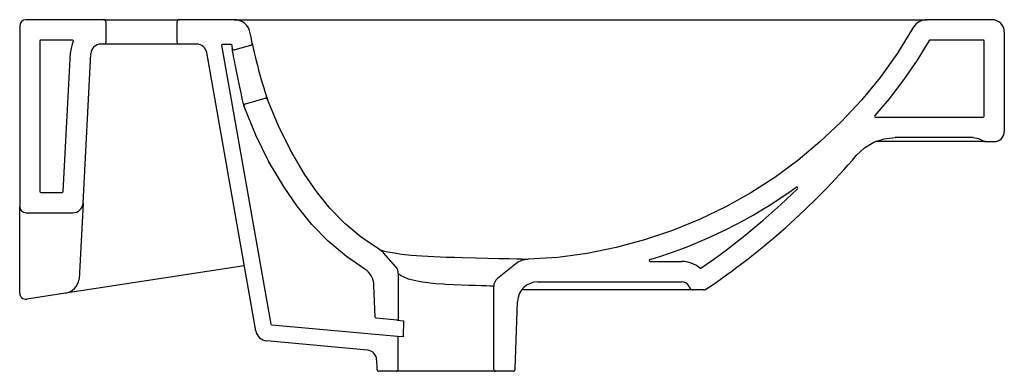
# Model space of a CAD drawing. Header units: millimetres. Extents: x 4698.619 to 4699.104, y 2520.182 to 2520.355.
import ezdxf

# ---------------------------------------------------------------- set-up
doc = ezdxf.new("R2010")
doc.units = ezdxf.units.MM
doc.layers.add('SANINDUSA', color=3, linetype='Continuous')

msp = doc.modelspace()

# ---------------------------------------------------------------- linework, layer by layer
at = {"layer": 'SANINDUSA'}
for p, q in [((4698.618775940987, 2520.351788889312), (4698.618775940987, 2520.262788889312)), ((4698.660275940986, 2520.354788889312), (4698.621775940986, 2520.354788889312)), ((4698.660275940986, 2520.354788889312), (4698.697275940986, 2520.354788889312)), ((4698.661275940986, 2520.353788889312), (4698.661275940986, 2520.343788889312)), ((4698.696275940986, 2520.343788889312), (4698.696275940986, 2520.353788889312)), ((4698.724499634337, 2520.354788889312), (4698.697275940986, 2520.354788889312)), ((4698.724499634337, 2520.354788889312), (4699.065815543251, 2520.354788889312)), ((4699.097775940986, 2520.354788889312), (4699.065815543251, 2520.354788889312)), ((4699.103775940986, 2520.348788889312), (4699.103775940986, 2520.299788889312)), ((4698.628775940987, 2520.344288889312), (4698.628775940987, 2520.270288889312)), ((4698.644735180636, 2520.344788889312), (4698.629275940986, 2520.344788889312)), ((4698.660275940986, 2520.342788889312), (4698.658806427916, 2520.342788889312)), ((4698.697275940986, 2520.342788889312), (4698.660275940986, 2520.342788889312)), ((4698.705980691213, 2520.342788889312), (4698.697275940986, 2520.342788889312)), ((4698.732538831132, 2520.342157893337), (4698.724692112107, 2520.339946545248)), ((4698.640246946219, 2520.270262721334), (4698.643826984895, 2520.338573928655)), ((4698.649960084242, 2520.264527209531), (4698.653813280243, 2520.338050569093)), ((4698.735058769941, 2520.201672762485), (4698.710904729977, 2520.3386571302)), ((4698.72998336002, 2520.313386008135), (4698.739693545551, 2520.316122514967)), ((4699.094484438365, 2520.294788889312), (4699.040386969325, 2520.294788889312)), ((4699.088484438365, 2520.296788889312), (4699.049985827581, 2520.296788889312)), ((4699.094484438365, 2520.294788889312), (4699.098775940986, 2520.294788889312)), ((4698.629275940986, 2520.269788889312), (4698.639747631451, 2520.269788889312)), ((4698.649960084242, 2520.264527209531), (4698.648002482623, 2520.227173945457)), ((4698.618775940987, 2520.25468930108), (4698.618775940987, 2520.262788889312)), ((4698.621775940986, 2520.259788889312), (4698.644966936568, 2520.259788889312)), ((4698.618775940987, 2520.223452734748), (4698.618775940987, 2520.25468930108)), ((4698.804032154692, 2520.233183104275), (4698.798012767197, 2520.240034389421)), ((4698.863206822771, 2520.234683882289), (4698.854140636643, 2520.227385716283)), ((4698.863206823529, 2520.234683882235), (4698.863201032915, 2520.234687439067)), ((4698.929414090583, 2520.235788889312), (4698.944862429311, 2520.235788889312)), ((4698.729424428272, 2520.233626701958), (4698.656515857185, 2520.222531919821)), ((4698.873969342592, 2520.225788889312), (4698.944862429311, 2520.225788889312)), ((4698.618775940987, 2520.220279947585), (4698.618775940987, 2520.223452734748)), ((4698.641262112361, 2520.22021069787), (4698.622227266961, 2520.217314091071)), ((4698.656515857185, 2520.222531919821), (4698.641262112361, 2520.22021069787)), ((4698.852275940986, 2520.182788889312), (4698.852275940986, 2520.223490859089)), ((4698.950550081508, 2520.221788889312), (4698.865969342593, 2520.221788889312)), ((4698.948487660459, 2520.223479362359), (4698.948737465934, 2520.222943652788)), ((4698.955667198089, 2520.221788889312), (4698.950550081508, 2520.221788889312)), ((4698.862809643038, 2520.182753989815), (4698.863975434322, 2520.216137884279)), ((4698.804730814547, 2520.206977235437), (4698.807883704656, 2520.206691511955)), ((4698.807883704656, 2520.206691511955), (4698.807627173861, 2520.198681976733)), ((4698.790032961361, 2520.19224362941), (4698.740426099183, 2520.196739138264)), ((4698.807627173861, 2520.198681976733), (4698.804821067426, 2520.198936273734)), ((4698.794578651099, 2520.187438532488), (4698.794742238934, 2520.182753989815)), ((4698.804275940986, 2520.181788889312), (4698.795741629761, 2520.181788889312)), ((4698.853275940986, 2520.181788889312), (4698.804275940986, 2520.181788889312)), ((4698.861810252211, 2520.181788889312), (4698.853275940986, 2520.181788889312))]:
    msp.add_line(p, q, dxfattribs=at)
at = {"layer": 'SANINDUSA', "flags": 128}
for points in [[(4698.733250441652, 2520.343304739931), (4698.732756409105, 2520.346012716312), (4698.732376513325, 2520.348187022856)], [(4699.05895425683, 2520.350902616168), (4699.051144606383, 2520.33834618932), (4699.042618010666, 2520.326408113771), (4699.033366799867, 2520.31514485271), (4699.023476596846, 2520.304540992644), (4699.012978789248, 2520.294622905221), (4699.002116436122, 2520.285567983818), (4698.990742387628, 2520.277213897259), (4698.978892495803, 2520.269580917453), (4698.966602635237, 2520.262689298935), (4698.95364566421, 2520.256442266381), (4698.940306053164, 2520.251009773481), (4698.926621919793, 2520.24641332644), (4698.912631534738, 2520.242673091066), (4698.898372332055, 2520.239816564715), (4698.883884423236, 2520.237847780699), (4698.869194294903, 2520.2368901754)], [(4698.733250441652, 2520.343304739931), (4698.733294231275, 2520.343102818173), (4698.73342464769, 2520.342508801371), (4698.733641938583, 2520.341533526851), (4698.73394119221, 2520.340211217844), (4698.734317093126, 2520.3385792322), (4698.734763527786, 2520.336686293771), (4698.735273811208, 2520.334589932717), (4698.735840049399, 2520.332347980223), (4698.736450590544, 2520.330024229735), (4698.737088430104, 2520.32768506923), (4698.737739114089, 2520.325384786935), (4698.738378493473, 2520.323201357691), (4698.738983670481, 2520.321204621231), (4698.739536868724, 2520.319440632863), (4698.740018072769, 2520.31796271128), (4698.740412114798, 2520.31680615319), (4698.740703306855, 2520.316007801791), (4698.740871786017, 2520.3155801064), (4698.740903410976, 2520.315504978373), (4698.740903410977, 2520.315504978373)], [(4698.729291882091, 2520.312153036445), (4698.729247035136, 2520.312345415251), (4698.729115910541, 2520.31291224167), (4698.728896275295, 2520.313875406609), (4698.728600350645, 2520.315191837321), (4698.728236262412, 2520.316832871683), (4698.727817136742, 2520.318744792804), (4698.727354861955, 2520.320879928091), (4698.726864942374, 2520.323172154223), (4698.72636212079, 2520.32555849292), (4698.725861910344, 2520.327970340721), (4698.725366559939, 2520.330404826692), (4698.724905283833, 2520.332723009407), (4698.724504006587, 2520.334793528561), (4698.724157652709, 2520.336631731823), (4698.72387631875, 2520.338172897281), (4698.72366250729, 2520.339388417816), (4698.723520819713, 2520.340234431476), (4698.723445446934, 2520.340696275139), (4698.723429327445, 2520.340779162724), (4698.72342932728, 2520.340779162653)], [(4698.795571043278, 2520.242053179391), (4698.786902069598, 2520.247856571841), (4698.778909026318, 2520.254559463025), (4698.77159199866, 2520.262003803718), (4698.765030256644, 2520.270175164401), (4698.759106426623, 2520.278833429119), (4698.752126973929, 2520.29061702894), (4698.746059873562, 2520.302859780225), (4698.740903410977, 2520.315504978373)], [(4699.031024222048, 2520.288081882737), (4699.034940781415, 2520.291763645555), (4699.039560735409, 2520.294511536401), (4699.04464890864, 2520.296219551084), (4699.049985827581, 2520.296788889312)], [(4699.088484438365, 2520.296788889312), (4699.091014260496, 2520.296378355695), (4699.093284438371, 2520.295188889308)], [(4698.796006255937, 2520.24177287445), (4698.796357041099, 2520.241595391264), (4698.797862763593, 2520.241116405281), (4698.800156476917, 2520.240559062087), (4698.803162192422, 2520.240000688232), (4698.806938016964, 2520.239467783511), (4698.811622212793, 2520.238982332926), (4698.816921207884, 2520.238580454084), (4698.822820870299, 2520.238255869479), (4698.828957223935, 2520.238003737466), (4698.832899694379, 2520.237872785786), (4698.836814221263, 2520.237759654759), (4698.843251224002, 2520.237598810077), (4698.849298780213, 2520.237465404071), (4698.854835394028, 2520.237348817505), (4698.859636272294, 2520.237245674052), (4698.863577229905, 2520.237152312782), (4698.86652873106, 2520.237066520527), (4698.86798269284, 2520.236994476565), (4698.868881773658, 2520.236922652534), (4698.869194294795, 2520.236890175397), (4698.869194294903, 2520.2368901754), (4698.869194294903, 2520.2368901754)], [(4698.805275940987, 2520.229882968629), (4698.805206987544, 2520.230710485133), (4698.804994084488, 2520.231538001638), (4698.804655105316, 2520.232296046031), (4698.804180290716, 2520.233006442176), (4698.804032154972, 2520.233183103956)], [(4698.852275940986, 2520.223490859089), (4698.851662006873, 2520.223596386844), (4698.85043874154, 2520.223676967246), (4698.848604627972, 2520.223762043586), (4698.846203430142, 2520.223852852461), (4698.843310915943, 2520.223951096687), (4698.840003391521, 2520.224060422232), (4698.83637989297, 2520.224187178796), (4698.832539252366, 2520.224340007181), (4698.828594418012, 2520.22453399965), (4698.827486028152, 2520.224598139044), (4698.82357397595, 2520.224874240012), (4698.81981497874, 2520.225243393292), (4698.81622751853, 2520.225752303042), (4698.813023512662, 2520.226406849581), (4698.810347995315, 2520.227181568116), (4698.808187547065, 2520.228021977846), (4698.806604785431, 2520.228829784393), (4698.805619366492, 2520.229486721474), (4698.805362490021, 2520.229751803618), (4698.805275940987, 2520.229882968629)], [(4698.955667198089, 2520.221788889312), (4698.956329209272, 2520.221901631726), (4698.956782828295, 2520.222128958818)]]:
    msp.add_lwpolyline(points, dxfattribs=at)
for points in [[(4698.805275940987, 2520.182788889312), (4698.805275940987, 2520.198438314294, 0.3879840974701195), (4698.804821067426, 2520.198936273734), (4698.743052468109, 2520.204533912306, -0.3385875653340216), (4698.742605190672, 2520.204945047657), (4698.718403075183, 2520.342202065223, -0.4663076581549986), (4698.71889547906, 2520.342788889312), (4698.722734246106, 2520.342788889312, -0.3785970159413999), (4698.723230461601, 2520.342350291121), (4698.723315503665, 2520.341663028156), (4698.72342932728, 2520.340779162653)], [(4699.066800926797, 2520.34455195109), (4699.060791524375, 2520.334838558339), (4699.054184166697, 2520.325159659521), (4699.046985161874, 2520.315807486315), (4699.040027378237, 2520.307612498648, 0.6391101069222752), (4699.040408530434, 2520.306788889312), (4699.093275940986, 2520.306788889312, 0.414213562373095), (4699.093775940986, 2520.307288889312), (4699.093775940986, 2520.344288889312, 0.414213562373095), (4699.093275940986, 2520.344788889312), (4699.067226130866, 2520.344788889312)], [(4698.805275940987, 2520.229882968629), (4698.805275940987, 2520.207475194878, -0.4409386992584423), (4698.804730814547, 2520.206977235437), (4698.794301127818, 2520.207922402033, -0.3779774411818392), (4698.793846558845, 2520.208402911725), (4698.793296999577, 2520.224140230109, 0.2410014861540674), (4698.78886606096, 2520.232101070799), (4698.779687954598, 2520.238245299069), (4698.770755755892, 2520.245735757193), (4698.76261208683, 2520.254021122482), (4698.755385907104, 2520.263019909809), (4698.748981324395, 2520.272380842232), (4698.741573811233, 2520.284887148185), (4698.735113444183, 2520.297923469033), (4698.729291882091, 2520.312153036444)]]:
    msp.add_lwpolyline(points, format="xyb", dxfattribs=at)
at = {"layer": 'SANINDUSA'}
for centre, radius, start, end in [((4698.621775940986, 2520.351788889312), 0.002999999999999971, 90, 180), ((4698.660275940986, 2520.353788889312), 0.001000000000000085, 0, 90), ((4698.697275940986, 2520.353788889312), 0.001000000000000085, 90, 180), ((4698.724499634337, 2520.346788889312), 0.008000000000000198, 9.756324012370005, 90), ((4699.065815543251, 2520.346788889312), 0.007999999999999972, 90, 149.054943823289), ((4699.097775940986, 2520.348788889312), 0.006000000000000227, 0, 90), ((4698.629275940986, 2520.344288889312), 0.0005, 90, 180), ((4698.658806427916, 2520.337788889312), 0.015, 155.2061375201, 176.9999999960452), ((4698.644735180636, 2520.344288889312), 0.0005, 335.2061375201, 90), ((4698.658806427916, 2520.337788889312), 0.005, 90, 176.9999999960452), ((4698.660275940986, 2520.343788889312), 0.001, 270, 0), ((4698.697275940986, 2520.343788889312), 0.001000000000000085, 180, 270), ((4698.705980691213, 2520.337788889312), 0.005, 9.99999999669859, 90), ((4698.732267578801, 2520.343120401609), 0.001000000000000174, 285.7388014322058, 10.62255760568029), ((4699.067226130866, 2520.344288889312), 0.0005, 90, 148.2560886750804), ((4698.724420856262, 2520.340909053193), 0.001000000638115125, 187.4632623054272, 285.7390002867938), ((4698.730254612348, 2520.312423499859), 0.001000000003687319, 105.7388012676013, 195.6918445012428), ((4698.739964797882, 2520.315160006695), 0.0009999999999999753, 20.18006687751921, 105.7388014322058), ((4699.098775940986, 2520.299788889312), 0.005, 270, 0), ((4699.094484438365, 2520.296788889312), 0.002000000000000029, 233.1301023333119, 270), ((4698.750362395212, 2520.529248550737), 0.3700430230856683, 303.9057358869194, 319.3282415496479), ((4698.629275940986, 2520.270288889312), 0.0005, 180, 270), ((4698.639747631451, 2520.270288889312), 0.0005, 270, 356.9999999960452), ((4698.860158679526, 2520.466922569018), 0.2403074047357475, 286.7141275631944, 305.9479813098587), ((4698.750366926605, 2520.52924350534), 0.360036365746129, 304.5126754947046, 314.3116172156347), ((4699.001524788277, 2520.27197685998), 0.0005, 314.3116172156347, 125.9479813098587), ((4698.644966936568, 2520.264788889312), 0.005, 270, 356.9999999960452), ((4698.621775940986, 2520.262788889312), 0.002999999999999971, 180, 270), ((4698.790500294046, 2520.233434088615), 0.01000006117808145, 41.30187762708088, 59.53101871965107), ((4698.869477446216, 2520.226894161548), 0.01000002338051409, 91.62255057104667, 128.833607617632), ((4698.929414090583, 2520.236288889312), 0.0005, 106.7141275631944, 270), ((4698.944862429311, 2520.221788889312), 0.01399999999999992, 50.54838052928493, 90), ((4698.954076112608, 2520.23298522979), 0.0005, 230.5483805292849, 304.5126754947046), ((4698.64005857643, 2520.228119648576), 0.008000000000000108, 278.6525414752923, 353.2110254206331), ((4698.857275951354, 2520.223490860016), 0.005000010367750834, 128.8336665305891, 180), ((4698.873969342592, 2520.215788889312), 0.01000000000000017, 90, 177.9999999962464), ((4698.944862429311, 2520.221788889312), 0.003999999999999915, 25.00000000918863, 90), ((4698.621775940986, 2520.220279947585), 0.003000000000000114, 180, 278.6525414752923), ((4698.950550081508, 2520.223788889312), 0.002000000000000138, 205.0000000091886, 270), ((4698.74096761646, 2520.20271465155), 0.00600000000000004, 189.9999999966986, 264.8218447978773), ((4698.789581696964, 2520.187264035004), 0.004999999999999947, 2.000000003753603, 84.8218447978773), ((4698.795741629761, 2520.182788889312), 0.001000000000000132, 182.0000000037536, 270), ((4698.804275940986, 2520.182788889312), 0.0009999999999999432, 270, 0), ((4698.853275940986, 2520.182788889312), 0.0009999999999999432, 180, 270), ((4698.861810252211, 2520.182788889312), 0.001000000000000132, 270, 357.9999999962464)]:
    msp.add_arc(centre, radius, start, end, dxfattribs=at)

doc.saveas('drawing.dxf')
